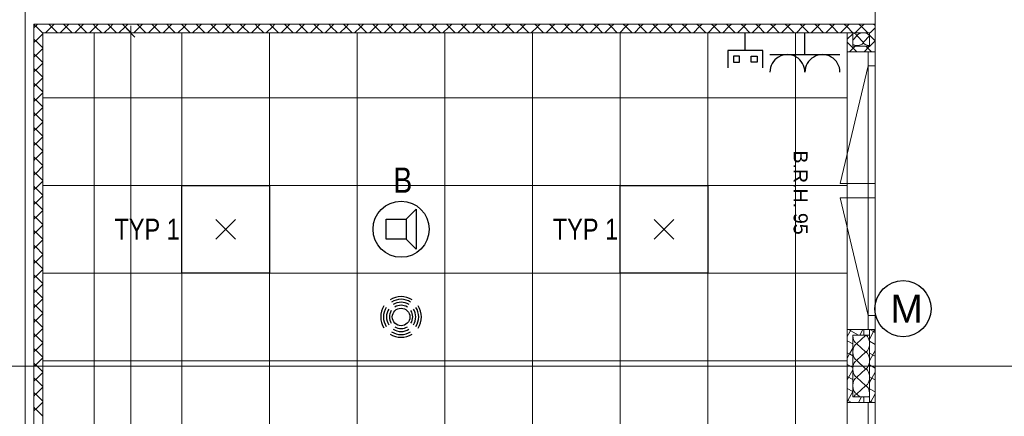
# Model space of a CAD drawing. Extents: x 1101 to 1942, y 41 to 882.
# Tile 15 of 104: x 1473 to 1613, y 332 to 389. Entities that reach past the tile are written whole.
import ezdxf
from ezdxf.lldxf.tags import DXFTag

# ---------------------------------------------------------------- set-up
doc = ezdxf.new("R2010")
doc.units = 0
doc.layers.get('0').update_dxf_attribs({"lineweight": 13})
for name, color, linetype, lineweight in [('Axen', 7, 'Continuous', 25), ('Deckenspiegel', 7, 'Continuous', 25), ('Fenster', 7, 'Continuous', 25), ('Fullfläche', 7, 'Continuous', 25), ('Maßlinien', 7, 'Continuous', 25), ('Wände', 7, 'Continuous', 25)]:
    doc.layers.add(name, color=color, linetype=linetype, lineweight=lineweight)
for name, color, linetype, lineweight, true_color in [('BI_E_Beschallung', 5, 'Continuous', 25, 0x0000ff), ('BI_E_EDV', 3, 'Continuous', 25, 0x00ff00), ('BI_E_Licht', 7, 'Continuous', 25, 0xff6600), ('BI_E_Starkstrom', 1, 'Continuous', 25, 0xff0000), ('BI_E_Steckdosen', 1, 'Continuous', 25, 0xff0000)]:
    doc.layers.add(name, color=color, linetype=linetype, lineweight=lineweight, true_color=true_color)
doc.styles.get("Standard").update_dxf_attribs({"font": 'arial.ttf'})
tags = doc.linetypes.add('ALL_S25', pattern=[0.001, 0, -0.001]).pattern_tags.tags
tags[6:7] = [DXFTag(74, 4), DXFTag(75, 0), DXFTag(340, '0'), DXFTag(46, 1.0), DXFTag(50, 0.0), DXFTag(44, 0.0), DXFTag(45, 0.0)]
tags[4:5] = [DXFTag(74, 4), DXFTag(75, 0), DXFTag(340, '0'), DXFTag(46, 1.0), DXFTag(50, 0.0), DXFTag(44, 0.0), DXFTag(45, 0.0)]
tags = doc.linetypes.add('VERDECKT2_S2-A03CP7TW1H', pattern=[0.0027, 0.002, -0.0007]).pattern_tags.tags
tags[6:7] = [DXFTag(74, 4), DXFTag(75, 0), DXFTag(340, '0'), DXFTag(46, 1.0), DXFTag(50, 0.0), DXFTag(44, 0.0), DXFTag(45, 0.0)]
tags[4:5] = [DXFTag(74, 4), DXFTag(75, 0), DXFTag(340, '0'), DXFTag(46, 1.0), DXFTag(50, 0.0), DXFTag(44, 0.0), DXFTag(45, 0.0)]

# ---------------------------------------------------------------- blocks, each defined once
blk = doc.blocks.new('Referenz-A03CP7TX1H', base_point=(1202.26, 90.13))
at = {"layer": 'Axen', "color": 0, "linetype": 'ALL_S25', "lineweight": -2, "ltscale": 0.13}
for p, q in [((1473.5, 90.13), (1473.5, 825.65)), ((1594.7, 90.13), (1594.7, 825.65)), ((1661.82, 339.45), (1222.31, 339.45))]:
    blk.add_line(p, q, dxfattribs=at)
at = {"layer": 'Deckenspiegel', "color": 0, "lineweight": -2}
for p, q in [((1590.7, 386.95), (1476, 386.95)), ((1476, 386.95), (1476, 193.45)), ((1483.35, 386.95), (1483.35, 193.45)), ((1495.85, 386.95), (1495.85, 193.45)), ((1508.35, 386.95), (1508.35, 193.45)), ((1520.85, 386.95), (1520.85, 193.45)), ((1533.35, 386.95), (1533.35, 193.45)), ((1545.85, 386.95), (1545.85, 193.45)), ((1558.35, 386.95), (1558.35, 193.45)), ((1570.85, 386.95), (1570.85, 193.45)), ((1583.35, 386.95), (1583.35, 193.45)), ((1590.7, 193.45), (1590.7, 386.95)), ((1590.7, 377.7), (1476, 377.7)), ((1590.7, 365.2), (1476, 365.2)), ((1590.7, 352.7), (1476, 352.7)), ((1590.7, 340.2), (1476, 340.2))]:
    blk.add_line(p, q, dxfattribs=at)
at = {"layer": 'Fenster', "color": 0, "lineweight": -2}
for p, q in [((1594.7, 384.25), (1590.7, 384.25)), ((1593.7, 384.25), (1593.7, 344.65)), ((1593.7, 382.25), (1594.7, 382.25)), ((1593.7, 365.45), (1594.7, 365.45)), ((1594.7, 363.45), (1593.7, 363.45)), ((1593.7, 346.65), (1594.7, 346.65)), ((1594.7, 344.65), (1590.7, 344.65)), ((1594.7, 334.25), (1590.7, 334.25)), ((1593.7, 334.25), (1593.7, 294.65))]:
    blk.add_line(p, q, dxfattribs=at)
at = {"layer": 'Fenster', "color": 0, "linetype": 'VERDECKT2_S2-A03CP7TW1H', "lineweight": -2, "ltscale": 0.13}
for p, q in [((1593.7, 382.25), (1589.7, 365.45)), ((1589.7, 365.45), (1593.7, 365.45)), ((1589.7, 363.45), (1593.7, 363.45)), ((1593.7, 346.65), (1589.7, 363.45))]:
    blk.add_line(p, q, dxfattribs=at)
at = {"layer": 'Fullfläche', "color": 0, "lineweight": -2}
for p, q in [((1474.75, 388.17), (1474.99, 387.92)), ((1474.75, 387.67), (1474.99, 387.92)), ((1475, 387.92), (1475.27, 388.2)), ((1475, 387.92), (1476, 386.92)), ((1477.25, 387.81), (1476.38, 386.95)), ((1476.87, 388.18), (1477.25, 387.81)), ((1477.62, 388.18), (1477.25, 387.81)), ((1477.25, 387.81), (1478.11, 386.95)), ((1479.35, 387.81), (1478.48, 386.95)), ((1478.97, 388.18), (1479.35, 387.81)), ((1479.72, 388.18), (1479.35, 387.81)), ((1479.35, 387.81), (1480.21, 386.95)), ((1481.45, 387.81), (1480.58, 386.95)), ((1481.08, 388.18), (1481.45, 387.81)), ((1481.82, 388.18), (1481.45, 387.81)), ((1481.45, 387.81), (1482.31, 386.95)), ((1483.55, 387.81), (1482.68, 386.95)), ((1483.18, 388.19), (1483.55, 387.81)), ((1483.92, 388.19), (1483.55, 387.81)), ((1483.55, 387.81), (1484.41, 386.95)), ((1485.65, 387.81), (1484.78, 386.95)), ((1485.28, 388.19), (1485.65, 387.81)), ((1486.02, 388.19), (1485.65, 387.81)), ((1485.65, 387.81), (1486.51, 386.95)), ((1487.75, 387.81), (1486.88, 386.95)), ((1487.38, 388.19), (1487.75, 387.81)), ((1488.12, 388.19), (1487.75, 387.81)), ((1487.75, 387.81), (1488.61, 386.95)), ((1489.85, 387.81), (1488.98, 386.95)), ((1489.48, 388.19), (1489.85, 387.82)), ((1490.22, 388.19), (1489.85, 387.82)), ((1489.85, 387.81), (1490.71, 386.95)), ((1491.95, 387.81), (1491.08, 386.95)), ((1491.58, 388.19), (1491.95, 387.82)), ((1492.32, 388.19), (1491.95, 387.82)), ((1491.95, 387.81), (1492.81, 386.95)), ((1494.05, 387.81), (1493.18, 386.95)), ((1493.68, 388.19), (1494.05, 387.82)), ((1494.42, 388.19), (1494.05, 387.82)), ((1494.05, 387.81), (1494.91, 386.95)), ((1496.15, 387.81), (1495.28, 386.95)), ((1495.78, 388.19), (1496.15, 387.82)), ((1496.52, 388.19), (1496.15, 387.82)), ((1496.15, 387.81), (1497.02, 386.95)), ((1498.25, 387.81), (1497.38, 386.95)), ((1497.88, 388.19), (1498.25, 387.82)), ((1498.62, 388.19), (1498.25, 387.82)), ((1498.25, 387.81), (1499.12, 386.95)), ((1500.35, 387.82), (1499.48, 386.95)), ((1499.98, 388.19), (1500.35, 387.82)), ((1500.72, 388.19), (1500.35, 387.82)), ((1500.35, 387.82), (1501.22, 386.95)), ((1502.45, 387.82), (1501.58, 386.95)), ((1502.08, 388.19), (1502.45, 387.82)), ((1502.82, 388.19), (1502.45, 387.82)), ((1502.45, 387.82), (1503.32, 386.95)), ((1504.55, 387.82), (1503.68, 386.95)), ((1504.18, 388.19), (1504.55, 387.82)), ((1504.92, 388.19), (1504.55, 387.82)), ((1504.55, 387.82), (1505.42, 386.95)), ((1506.65, 387.82), (1505.78, 386.95)), ((1506.28, 388.19), (1506.65, 387.82)), ((1507.02, 388.19), (1506.65, 387.82)), ((1506.65, 387.82), (1507.52, 386.95)), ((1508.75, 387.82), (1507.88, 386.95)), ((1508.38, 388.19), (1508.75, 387.82)), ((1509.12, 388.19), (1508.75, 387.82)), ((1508.75, 387.82), (1509.62, 386.95)), ((1510.85, 387.82), (1509.98, 386.95)), ((1510.48, 388.19), (1510.85, 387.82)), ((1511.22, 388.19), (1510.85, 387.82)), ((1510.85, 387.82), (1511.72, 386.95)), ((1512.95, 387.82), (1512.08, 386.95)), ((1512.58, 388.19), (1512.95, 387.82)), ((1513.32, 388.19), (1512.95, 387.82)), ((1512.95, 387.82), (1513.82, 386.95)), ((1515.05, 387.82), (1514.18, 386.95)), ((1514.68, 388.19), (1515.05, 387.82)), ((1515.42, 388.19), (1515.05, 387.82)), ((1515.05, 387.82), (1515.92, 386.95)), ((1517.15, 387.82), (1516.28, 386.95)), ((1516.78, 388.19), (1517.15, 387.82)), ((1517.52, 388.19), (1517.15, 387.82)), ((1517.15, 387.82), (1518.02, 386.95)), ((1519.25, 387.82), (1518.38, 386.95)), ((1518.88, 388.19), (1519.25, 387.82)), ((1519.62, 388.19), (1519.25, 387.82)), ((1519.25, 387.82), (1520.12, 386.95)), ((1521.35, 387.82), (1520.48, 386.95)), ((1520.98, 388.19), (1521.35, 387.82)), ((1521.72, 388.19), (1521.35, 387.82)), ((1521.35, 387.82), (1522.22, 386.95)), ((1523.45, 387.82), (1522.58, 386.95)), ((1523.08, 388.19), (1523.45, 387.82)), ((1523.82, 388.19), (1523.45, 387.82)), ((1523.45, 387.82), (1524.32, 386.95)), ((1525.55, 387.82), (1524.68, 386.95)), ((1525.18, 388.19), (1525.55, 387.82)), ((1525.92, 388.19), (1525.55, 387.82)), ((1525.55, 387.82), (1526.42, 386.95)), ((1527.65, 387.82), (1526.78, 386.95)), ((1527.28, 388.19), (1527.65, 387.82)), ((1528.02, 388.19), (1527.65, 387.82)), ((1527.65, 387.82), (1528.52, 386.95)), ((1529.75, 387.82), (1528.87, 386.95)), ((1529.38, 388.19), (1529.75, 387.82)), ((1530.12, 388.19), (1529.75, 387.82)), ((1529.75, 387.82), (1530.62, 386.95)), ((1531.85, 387.82), (1530.97, 386.95)), ((1531.48, 388.19), (1531.85, 387.82)), ((1532.22, 388.19), (1531.85, 387.82)), ((1531.85, 387.82), (1532.72, 386.95)), ((1533.95, 387.82), (1533.07, 386.95)), ((1533.58, 388.19), (1533.95, 387.82)), ((1534.32, 388.19), (1533.95, 387.82)), ((1533.95, 387.82), (1534.82, 386.95)), ((1536.05, 387.82), (1535.17, 386.95)), ((1535.68, 388.19), (1536.05, 387.82)), ((1536.42, 388.19), (1536.05, 387.82)), ((1536.05, 387.82), (1536.92, 386.95)), ((1538.15, 387.82), (1537.27, 386.95)), ((1537.78, 388.19), (1538.15, 387.82)), ((1538.52, 388.19), (1538.15, 387.82)), ((1538.15, 387.82), (1539.02, 386.95)), ((1540.25, 387.82), (1539.37, 386.95)), ((1539.88, 388.19), (1540.25, 387.82)), ((1540.62, 388.19), (1540.25, 387.82)), ((1540.25, 387.82), (1541.12, 386.95)), ((1542.35, 387.82), (1541.47, 386.95)), ((1541.98, 388.19), (1542.35, 387.83)), ((1542.72, 388.19), (1542.35, 387.83)), ((1542.35, 387.82), (1543.22, 386.95)), ((1544.45, 387.82), (1543.57, 386.95)), ((1544.08, 388.19), (1544.45, 387.83)), ((1544.82, 388.19), (1544.45, 387.83)), ((1544.45, 387.82), (1545.32, 386.95)), ((1546.55, 387.82), (1545.67, 386.95)), ((1546.18, 388.19), (1546.55, 387.83)), ((1546.92, 388.19), (1546.55, 387.83)), ((1546.55, 387.82), (1547.42, 386.95)), ((1548.65, 387.82), (1547.77, 386.95)), ((1548.28, 388.19), (1548.65, 387.83)), ((1549.02, 388.19), (1548.65, 387.83)), ((1548.65, 387.82), (1549.52, 386.95)), ((1550.75, 387.82), (1549.87, 386.95)), ((1550.38, 388.19), (1550.75, 387.83)), ((1551.12, 388.19), (1550.75, 387.83)), ((1550.75, 387.82), (1551.63, 386.95)), ((1552.85, 387.82), (1551.97, 386.95)), ((1552.48, 388.19), (1552.85, 387.83)), ((1553.22, 388.19), (1552.85, 387.83)), ((1552.85, 387.82), (1553.73, 386.95)), ((1554.95, 387.83), (1554.07, 386.95)), ((1554.58, 388.19), (1554.95, 387.83)), ((1555.32, 388.19), (1554.95, 387.83)), ((1554.95, 387.83), (1555.83, 386.95)), ((1557.05, 387.83), (1556.17, 386.95)), ((1556.68, 388.19), (1557.05, 387.83)), ((1557.42, 388.19), (1557.05, 387.83)), ((1557.05, 387.83), (1557.93, 386.95)), ((1559.15, 387.83), (1558.27, 386.95)), ((1558.78, 388.19), (1559.15, 387.83)), ((1559.52, 388.19), (1559.15, 387.83)), ((1559.15, 387.83), (1560.03, 386.95)), ((1561.25, 387.83), (1560.37, 386.95)), ((1560.88, 388.19), (1561.25, 387.83)), ((1561.62, 388.19), (1561.25, 387.83)), ((1561.25, 387.83), (1562.13, 386.95)), ((1563.35, 387.83), (1562.47, 386.95)), ((1562.98, 388.19), (1563.35, 387.83)), ((1563.72, 388.19), (1563.35, 387.83)), ((1563.35, 387.83), (1564.23, 386.95)), ((1565.45, 387.83), (1564.57, 386.95)), ((1565.08, 388.19), (1565.45, 387.83)), ((1565.82, 388.19), (1565.45, 387.83)), ((1565.45, 387.83), (1566.33, 386.95)), ((1567.55, 387.83), (1566.67, 386.95)), ((1567.18, 388.2), (1567.55, 387.83)), ((1567.91, 388.2), (1567.55, 387.83)), ((1567.55, 387.83), (1568.43, 386.95)), ((1569.65, 387.83), (1568.77, 386.95)), ((1569.28, 388.2), (1569.65, 387.83)), ((1570.01, 388.2), (1569.65, 387.83)), ((1569.65, 387.83), (1570.53, 386.95)), ((1571.75, 387.83), (1570.87, 386.95)), ((1571.38, 388.2), (1571.75, 387.83)), ((1572.11, 388.2), (1571.75, 387.83)), ((1571.75, 387.83), (1572.63, 386.95)), ((1573.85, 387.83), (1572.97, 386.95)), ((1573.48, 388.2), (1573.85, 387.83)), ((1574.21, 388.2), (1573.85, 387.83)), ((1573.85, 387.83), (1574.73, 386.95)), ((1575.95, 387.83), (1575.07, 386.95)), ((1575.58, 388.2), (1575.95, 387.83)), ((1576.31, 388.2), (1575.95, 387.83)), ((1575.95, 387.83), (1576.83, 386.95)), ((1578.05, 387.83), (1577.17, 386.95)), ((1577.68, 388.2), (1578.05, 387.83)), ((1578.41, 388.2), (1578.05, 387.83)), ((1578.05, 387.83), (1578.93, 386.95)), ((1580.15, 387.83), (1579.27, 386.95)), ((1579.78, 388.2), (1580.15, 387.83)), ((1580.51, 388.2), (1580.15, 387.83)), ((1580.15, 387.83), (1581.03, 386.95)), ((1582.25, 387.83), (1581.36, 386.95)), ((1581.88, 388.2), (1582.25, 387.83)), ((1582.61, 388.2), (1582.25, 387.83)), ((1582.25, 387.83), (1583.13, 386.95)), ((1584.35, 387.83), (1583.46, 386.95)), ((1583.98, 388.2), (1584.35, 387.83)), ((1584.71, 388.2), (1584.35, 387.83)), ((1584.35, 387.83), (1585.23, 386.95)), ((1586.45, 387.83), (1585.56, 386.95)), ((1586.08, 388.2), (1586.45, 387.83)), ((1586.81, 388.2), (1586.45, 387.83)), ((1586.45, 387.83), (1587.33, 386.95)), ((1588.55, 387.83), (1587.66, 386.95)), ((1588.18, 388.2), (1588.55, 387.83)), ((1588.91, 388.2), (1588.55, 387.83)), ((1588.55, 387.83), (1589.43, 386.95)), ((1590.65, 387.83), (1589.76, 386.95)), ((1590.28, 388.2), (1590.65, 387.83)), ((1591.01, 388.2), (1590.65, 387.83)), ((1590.65, 387.83), (1591.53, 386.95)), ((1592.75, 387.83), (1591.86, 386.95)), ((1592.38, 388.2), (1592.75, 387.83)), ((1593.11, 388.2), (1592.75, 387.83)), ((1592.75, 387.83), (1593.63, 386.95)), ((1594.7, 387.68), (1593.96, 386.95)), ((1594.48, 388.2), (1594.7, 387.98)), ((1474.75, 386.07), (1474.99, 385.82)), ((1475, 385.82), (1476, 386.82)), ((1476, 386.96), (1476.01, 386.95)), ((1591.5, 386.83), (1590.7, 386.03)), ((1591.47, 386.95), (1591.5, 386.92)), ((1592.08, 386.5), (1591.5, 385.89)), ((1592.98, 385.6), (1592.12, 386.5)), ((1593.88, 386.5), (1593.02, 385.6)), ((1594.7, 385.82), (1593.9, 386.62)), ((1474.75, 385.57), (1474.99, 385.82)), ((1475, 385.82), (1476, 384.82)), ((1475, 383.72), (1476, 384.72)), ((1590.7, 385.62), (1592.07, 384.25)), ((1591.82, 385.05), (1591.02, 384.25)), ((1593.9, 385.03), (1593.12, 384.25)), ((1593.37, 385.05), (1593.9, 384.52)), ((1594.7, 385.82), (1593.9, 385.02)), ((1594.7, 385.83), (1594.7, 385.82)), ((1594.7, 385.82), (1594.7, 385.82)), ((1474.75, 383.97), (1474.99, 383.72)), ((1474.75, 383.47), (1474.99, 383.72)), ((1475, 383.72), (1476, 382.72)), ((1594.17, 384.25), (1593.9, 384.52)), ((1474.75, 381.87), (1474.99, 381.62)), ((1475, 381.62), (1476, 382.62)), ((1474.75, 381.37), (1474.99, 381.62)), ((1475, 381.62), (1476, 380.62)), ((1475, 379.52), (1476, 380.52)), ((1474.75, 379.77), (1474.99, 379.52)), ((1474.75, 379.27), (1474.99, 379.52)), ((1475, 379.52), (1476, 378.52)), ((1474.75, 377.67), (1474.99, 377.42)), ((1475, 377.42), (1476, 378.42)), ((1474.75, 377.17), (1474.99, 377.42)), ((1475, 377.42), (1476, 376.42)), ((1475, 375.32), (1476, 376.32)), ((1474.75, 375.57), (1474.99, 375.32)), ((1474.75, 375.07), (1474.99, 375.32)), ((1475, 375.32), (1476, 374.32)), ((1474.75, 373.47), (1474.99, 373.22)), ((1475, 373.22), (1476, 374.22)), ((1474.75, 372.97), (1474.99, 373.22)), ((1475, 373.22), (1476, 372.22)), ((1475, 371.12), (1476, 372.12)), ((1474.75, 371.37), (1474.99, 371.12)), ((1474.75, 370.87), (1474.99, 371.12)), ((1475, 371.12), (1476, 370.12)), ((1474.75, 369.27), (1474.99, 369.02)), ((1475, 369.02), (1476, 370.02)), ((1474.75, 368.77), (1474.99, 369.02)), ((1475, 369.02), (1476, 368.02)), ((1475, 366.92), (1476, 367.92)), ((1474.75, 367.17), (1474.99, 366.92)), ((1474.75, 366.67), (1474.99, 366.92)), ((1475, 366.92), (1476, 365.92)), ((1474.75, 365.07), (1474.99, 364.82)), ((1475, 364.82), (1476, 365.82)), ((1474.75, 364.57), (1474.99, 364.82)), ((1475, 364.82), (1476, 363.82)), ((1475, 362.72), (1476, 363.72)), ((1474.75, 362.97), (1474.99, 362.72)), ((1474.75, 362.47), (1474.99, 362.72)), ((1475, 362.72), (1476, 361.72)), ((1474.75, 360.87), (1474.99, 360.62)), ((1475, 360.62), (1476, 361.62)), ((1474.75, 360.37), (1474.99, 360.62)), ((1475, 360.62), (1476, 359.62)), ((1475, 358.52), (1476, 359.52)), ((1474.75, 358.77), (1474.99, 358.52)), ((1474.75, 358.27), (1474.99, 358.52)), ((1475, 358.52), (1476, 357.52)), ((1474.75, 356.67), (1474.99, 356.42)), ((1475, 356.42), (1476, 357.42)), ((1474.75, 356.17), (1474.99, 356.42)), ((1475, 356.42), (1476, 355.42)), ((1475, 354.32), (1476, 355.32)), ((1474.75, 354.57), (1474.99, 354.32)), ((1474.75, 354.07), (1474.99, 354.32)), ((1475, 354.32), (1476, 353.32)), ((1474.75, 352.47), (1474.99, 352.22)), ((1475, 352.22), (1476, 353.22)), ((1474.75, 351.97), (1474.99, 352.22)), ((1475, 352.22), (1476, 351.22)), ((1475, 350.12), (1476, 351.12)), ((1474.75, 350.37), (1474.99, 350.12)), ((1474.75, 349.87), (1474.99, 350.12)), ((1475, 350.12), (1476, 349.12)), ((1474.75, 348.27), (1474.99, 348.02)), ((1475, 348.02), (1476, 349.02)), ((1474.75, 347.77), (1474.99, 348.02)), ((1475, 348.02), (1476, 347.02)), ((1475, 345.92), (1476, 346.92)), ((1474.75, 346.17), (1474.99, 345.92)), ((1474.75, 345.67), (1474.99, 345.92)), ((1475, 345.92), (1476, 344.92)), ((1474.75, 344.07), (1474.99, 343.82)), ((1475, 343.82), (1476, 344.82)), ((1591.25, 344.65), (1590.7, 343.64)), ((1590.87, 344.65), (1592.32, 343.85)), ((1592.95, 344.65), (1592.51, 343.85)), ((1594.48, 344.36), (1593.9, 343.29)), ((1593.95, 344.65), (1594.48, 344.36)), ((1594.64, 344.65), (1594.48, 344.36)), ((1594.48, 344.36), (1594.7, 344.24)), ((1474.75, 343.57), (1474.99, 343.82)), ((1475, 343.82), (1476, 342.82)), ((1475, 341.72), (1476, 342.72)), ((1590.7, 343.05), (1591.5, 342.61)), ((1593.3, 343.82), (1592.1, 342.67)), ((1592.1, 342.62), (1593.3, 341.47)), ((1593.9, 342.99), (1594.7, 342.54)), ((1474.75, 341.97), (1474.99, 341.72)), ((1474.75, 341.47), (1474.99, 341.72)), ((1475, 341.72), (1476, 340.72)), ((1590.7, 341.35), (1591.03, 341.17)), ((1591.03, 341.17), (1590.7, 340.56)), ((1591.5, 342.01), (1591.04, 341.17)), ((1591.04, 341.17), (1591.5, 340.92)), ((1593.3, 341.42), (1592.1, 340.27)), ((1594.7, 341.67), (1593.9, 340.21)), ((1593.9, 341.29), (1594.7, 340.85)), ((1474.75, 339.87), (1474.99, 339.62)), ((1475, 339.62), (1476, 340.62)), ((1592.1, 340.22), (1593.3, 339.07)), ((1474.75, 339.37), (1474.99, 339.62)), ((1475, 339.62), (1476, 338.62)), ((1475, 337.52), (1476, 338.52)), ((1590.7, 339.66), (1591.5, 339.22)), ((1591.5, 338.93), (1590.7, 337.47)), ((1593.3, 339.02), (1592.1, 337.87)), ((1593.9, 339.6), (1594.7, 339.16)), ((1594.7, 338.58), (1594.23, 337.72)), ((1474.75, 337.77), (1474.99, 337.52)), ((1474.75, 337.27), (1474.99, 337.52)), ((1475, 337.52), (1476, 336.52)), ((1590.7, 337.97), (1591.5, 337.53)), ((1592.1, 337.82), (1593.3, 336.67)), ((1593.9, 337.9), (1594.22, 337.72)), ((1594.22, 337.72), (1593.9, 337.13)), ((1594.23, 337.72), (1594.7, 337.46)), ((1474.75, 335.67), (1474.99, 335.42)), ((1475, 335.42), (1476, 336.42)), ((1590.7, 336.27), (1591.5, 335.83)), ((1591.5, 335.84), (1590.78, 334.53)), ((1593.3, 336.62), (1592.1, 335.47)), ((1593.9, 336.21), (1594.7, 335.77)), ((1474.75, 335.17), (1474.99, 335.42)), ((1475, 335.42), (1476, 334.42)), ((1475, 333.32), (1476, 334.32)), ((1590.7, 334.58), (1590.77, 334.53)), ((1590.78, 334.53), (1590.7, 334.39)), ((1590.78, 334.53), (1591.3, 334.25)), ((1592.1, 335.42), (1592.49, 335.05)), ((1592.75, 335.05), (1592.31, 334.25)), ((1592.92, 335.05), (1593.1, 334.95)), ((1593.9, 334.51), (1594.38, 334.25)), ((1594.7, 335.5), (1594.01, 334.25)), ((1474.75, 333.57), (1474.99, 333.32)), ((1474.75, 333.07), (1474.99, 333.32)), ((1475, 333.32), (1476, 332.32))]:
    blk.add_line(p, q, dxfattribs=at)
for centre, major_axis, start_param, end_param in [((1591.2, 386.5), (-0.882, 0), 3.141593, 4.365222), ((1593, 386.5), (-0.882, 0), 3.141593, 6.283185), ((1592.1, 385.6), (-0.882, 0), 0.822641, 1.570796), ((1592.1, 385.6), (-0.882, 0), 1.570796, 3.141593), ((1593.9, 385.6), (-0.882, 0), 0, 1.570763), ((1592.1, 343.85), (0, -1.18), 4.712394, 6.283185), ((1592.1, 341.45), (0, -1.18), 3.141593, 4.712389), ((1593.3, 342.65), (0, -1.18), 0, 3.141593), ((1592.1, 341.45), (0, -1.18), 4.712389, 6.283185), ((1593.3, 340.25), (0, -1.18), 0, 3.141593), ((1592.1, 339.05), (0, -1.18), 3.141593, 4.712389), ((1592.1, 339.05), (0, -1.18), 4.712389, 6.283185), ((1593.3, 337.85), (0, -1.18), 0, 3.141593), ((1592.1, 336.65), (0, -1.18), 3.141593, 4.712389), ((1592.1, 336.65), (0, -1.18), 4.712389, 6.283185), ((1593.3, 335.45), (0, -1.18), 1.223726, 3.141593), ((1592.1, 334.25), (0, -1.18), 3.141593, 3.964219)]:
    blk.add_ellipse(centre, major_axis=major_axis, ratio=0.5, start_param=start_param, end_param=end_param, dxfattribs=at)
at = {"layer": 'Maßlinien', "color": 0, "lineweight": -2}
for p, q in [((1487.96, 387.55), (1489.16, 386.35)), ((1488.56, 386.95), (1488.56, 387.95)), ((1488.56, 386.95), (1487.56, 386.95)), ((1488.56, 386.95), (1489.56, 386.95)), ((1488.56, 386.95), (1488.56, 311.77))]:
    blk.add_line(p, q, dxfattribs=at)
at = {"layer": 'Wände', "color": 0, "lineweight": -2}
for p, q in [((1473.5, 224.55), (1473.5, 404.35)), ((1594.7, 239.45), (1594.7, 389.45)), ((1594.7, 388.2), (1474.75, 388.2)), ((1474.75, 388.2), (1474.75, 224.55)), ((1476, 386.95), (1476, 339.45)), ((1593.9, 386.95), (1476, 386.95)), ((1590.7, 190.25), (1590.7, 386.95)), ((1591.5, 386.95), (1591.5, 385.05)), ((1593.9, 385.05), (1593.9, 386.95)), ((1591.5, 385.05), (1593.9, 385.05)), ((1593.1, 343.85), (1593.1, 344.65)), ((1593.9, 334.25), (1593.9, 344.65)), ((1593.9, 343.85), (1591.5, 343.85)), ((1591.5, 343.85), (1591.5, 335.05)), ((1476, 339.45), (1476, 289.45)), ((1591.5, 335.05), (1593.9, 335.05)), ((1593.1, 335.05), (1593.1, 334.25))]:
    blk.add_line(p, q, dxfattribs=at)
at = {"layer": 'Maßlinien', "color": 0, "lineweight": -2, "char_height": 2, "attachment_point": 1, "rotation": 270}
for s, insert in [('{\\fArial;B.R.H.}', (1585.07, 370.19)), ('{\\fArial;95}', (1585.07, 361.28))]:
    blk.add_mtext(s, dxfattribs=dict(at, insert=insert))
blk = doc.blocks.new('Präsenzmelder MD-C 360i_32 oder 24-A03CP7VR1H', base_point=(1524.19, 343.54))
at = {"color": 0, "lineweight": -2}
blk.add_circle((1527.1, 346.45), 1.25, dxfattribs=at)
for major_axis in [(1.58, 2.44), (1.36, 2.11), (1.13, 1.75), (0.9, 1.4), (-2.44, 1.58), (-2.11, 1.36), (-1.75, 1.13), (-1.4, 0.9), (1.4, -0.9), (1.75, -1.13), (2.11, -1.36), (2.44, -1.58), (-1.58, -2.44), (-1.36, -2.11), (-1.13, -1.75), (-0.9, -1.4)]:
    blk.add_ellipse((1527.1, 346.45), major_axis=major_axis, ratio=1, start_param=0, end_param=1.146009, dxfattribs=at)
blk = doc.blocks.new('Monitor-A03CP7W91H', base_point=(1573.68, 381.94))
at = {"color": 0, "linetype": 'ByBlock', "lineweight": -2, "ltscale": 0.25}
for p, q in [((1576.18, 384.44), (1576.18, 386.94)), ((1578.68, 384.44), (1573.68, 384.44)), ((1573.68, 384.44), (1573.68, 381.94)), ((1575.37, 383.63), (1574.5, 383.63)), ((1574.5, 383.63), (1574.5, 382.76)), ((1575.37, 382.76), (1575.37, 383.63)), ((1577, 382.76), (1577, 383.63)), ((1577, 383.63), (1577.87, 383.63)), ((1577.87, 383.63), (1577.87, 382.76)), ((1578.68, 381.94), (1578.68, 384.44)), ((1574.5, 382.76), (1575.37, 382.76)), ((1577.87, 382.76), (1577, 382.76))]:
    blk.add_line(p, q, dxfattribs=at)
blk = doc.blocks.new('Lautsprecher-A03CP7WH1H', base_point=(1523.1, 354.95))
at = {"color": 0, "lineweight": -2}
for p, q in [((1529.23, 361.79), (1527.81, 360.37)), ((1529.23, 361.79), (1529.23, 356.11)), ((1524.97, 357.53), (1524.97, 360.37)), ((1524.97, 360.37), (1527.81, 360.37)), ((1527.81, 360.37), (1527.81, 357.53)), ((1527.81, 357.53), (1524.97, 357.53)), ((1529.23, 356.11), (1527.81, 357.53))]:
    blk.add_line(p, q, dxfattribs=at)
at = {"color": 0, "linetype": 'ByBlock', "lineweight": -2, "ltscale": 0.25}
blk.add_circle((1527.1, 358.95), 4, dxfattribs=at)
blk = doc.blocks.new('RZB Sidelite ECO 30W-A03CP7WL1H', base_point=(1495.85, 352.7))
at = {"color": 0, "lineweight": -2}
for p, q in [((1495.85, 352.7), (1495.85, 365.2)), ((1495.85, 365.2), (1508.35, 365.2)), ((1508.35, 365.2), (1508.35, 352.7)), ((1503.5, 357.55), (1500.7, 360.35)), ((1503.5, 360.35), (1500.7, 357.55)), ((1508.35, 352.7), (1495.85, 352.7))]:
    blk.add_line(p, q, dxfattribs=at)
blk = doc.blocks.new('Steckdose_ 2-fach-A03CP7WP1H', base_point=(1579.68, 381.34))
at = {"color": 0, "lineweight": -2}
for p, q in [((1584.68, 383.84), (1584.68, 386.94)), ((1579.68, 383.84), (1589.68, 383.84))]:
    blk.add_line(p, q, dxfattribs=at)
for centre in [(1582.18, 381.34), (1587.18, 381.34)]:
    blk.add_ellipse(centre, major_axis=(2.5, 0), ratio=1, start_param=0, end_param=3.141593, dxfattribs=at)
blk = doc.blocks.new('RZB Sidelite ECO 30W-A03CP7WT1H', base_point=(1558.35, 352.7))
at = {"color": 0, "lineweight": -2}
for p, q in [((1558.35, 352.7), (1558.35, 365.2)), ((1558.35, 365.2), (1570.85, 365.2)), ((1570.85, 365.2), (1570.85, 352.7)), ((1566, 357.55), (1563.2, 360.35)), ((1566, 360.35), (1563.2, 357.55)), ((1570.85, 352.7), (1558.35, 352.7))]:
    blk.add_line(p, q, dxfattribs=at)
blk = doc.blocks.new('Motor Sonnenschutz-A03CP81L1H', base_point=(1594.67, 343.62))
at = {"color": 0, "lineweight": -2}
blk.add_circle((1598.67, 347.62), 4, dxfattribs=at)
at = {"color": 0, "lineweight": -2, "insert": (1596.86, 349.62), "char_height": 4, "attachment_point": 1}
blk.add_mtext('{\\fArial;M}', dxfattribs=at)

msp = doc.modelspace()

# ---------------------------------------------------------------- block references
at = {"color": 251, "lineweight": 13, "ltscale": 0.13, "true_color": 0x5f5f5f}
msp.add_blockref('Referenz-A03CP7TX1H', (1202.26, 90.13), dxfattribs=at)
at = {"layer": 'BI_E_Beschallung', "ltscale": 0.25}
msp.add_blockref('Lautsprecher-A03CP7WH1H', (1523.1, 354.95), dxfattribs=at)
at = {"layer": 'BI_E_EDV', "ltscale": 0.25}
msp.add_blockref('Monitor-A03CP7W91H', (1573.68, 381.94), dxfattribs=at)
at = {"layer": 'BI_E_Licht', "linetype": 'Continuous', "ltscale": 0.25}
for name, p in [('RZB Sidelite ECO 30W-A03CP7WL1H', (1495.85, 352.7)), ('RZB Sidelite ECO 30W-A03CP7WT1H', (1558.35, 352.7)), ('Präsenzmelder MD-C 360i_32 oder 24-A03CP7VR1H', (1524.19, 343.54))]:
    msp.add_blockref(name, p, dxfattribs=at)
at = {"layer": 'BI_E_Starkstrom', "linetype": 'Continuous', "ltscale": 0.25}
msp.add_blockref('Motor Sonnenschutz-A03CP81L1H', (1594.67, 343.62), dxfattribs=at)
at = {"layer": 'BI_E_Steckdosen', "linetype": 'Continuous', "ltscale": 0.25}
msp.add_blockref('Steckdose_ 2-fach-A03CP7WP1H', (1579.68, 381.34), dxfattribs=at)

# ---------------------------------------------------------------- texts
at = {"layer": 'BI_E_Beschallung', "ltscale": 0.25, "insert": (1526.01, 367.75), "char_height": 3.6, "attachment_point": 1}
msp.add_mtext('{\\W0.8;\\fArial;B}', dxfattribs=at)
at = {"layer": 'BI_E_Licht', "ltscale": 0.25, "char_height": 3, "attachment_point": 1}
for insert in [(1486.23, 360.45), (1548.73, 360.45)]:
    msp.add_mtext('{\\W0.8;\\fArial;TYP 1}', dxfattribs=dict(at, insert=insert))

doc.saveas('drawing.dxf')
